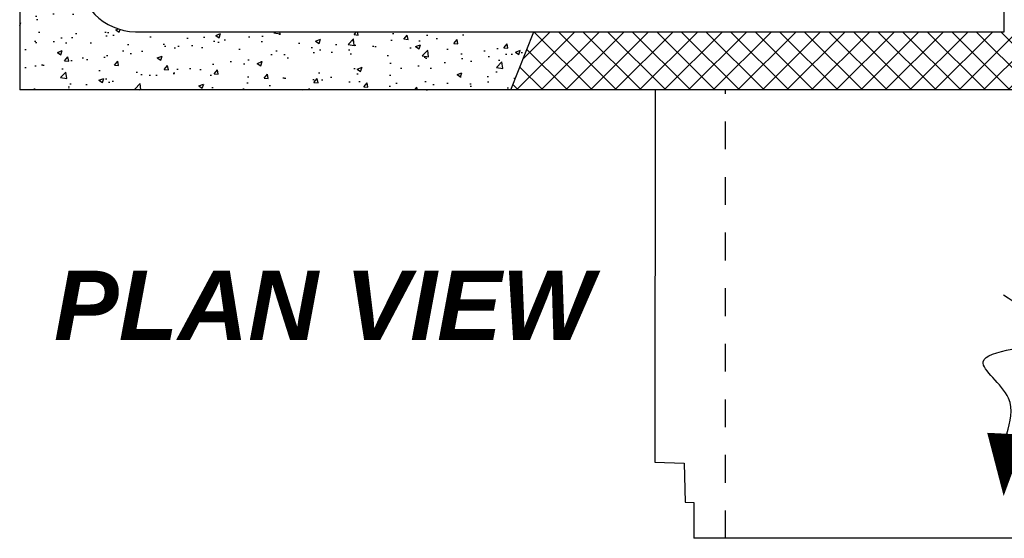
# Model space of a CAD drawing. Header units: feet. Extents: x 6 to 231, y 4 to 30.
# Tile 25 of 67: x 103.67 to 107.21, y 18.57 to 20.44. Entities that reach past the tile are written whole.
import ezdxf

# ---------------------------------------------------------------- set-up
doc = ezdxf.new("R2010")
doc.units = ezdxf.units.FT
doc.header["$MEASUREMENT"] = 0
doc.linetypes.add('F', pattern=[0.15, 0.1, -0.05])
for name, color, linetype in [('DETAILS', 1, 'Continuous'), ('HATCH', 247, 'Continuous'), ('P-HATCH', 247, 'Continuous'), ('text', 9, 'Continuous')]:
    doc.layers.add(name, color=color, linetype=linetype)
doc.styles.add('Slanted-Normal', font='font31.shx', dxfattribs={"height": 0.14})

msp = doc.modelspace()

# ---------------------------------------------------------------- hatches: boundary and pattern name
at = {"layer": 'DETAILS', "linetype": 'Continuous'}
h = msp.add_hatch(dxfattribs=at)
h.set_pattern_fill('ANSI37', color=247, scale=0.5)
h.set_pattern_definition([(45, (-77.85835, 4.014685), (-0.044194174, 0.044194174), []), (135, (-77.85835, 4.014685), (-0.044194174, -0.044194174), [])])
h.paths.add_polyline_path([(108.90101, 20.39619), (105.51846, 20.39619), (105.43513, 20.18672), (108.98434, 20.18672)])
at = {"layer": 'P-HATCH', "linetype": 'Continuous'}
h = msp.add_hatch(dxfattribs=at)
h.set_pattern_fill('AR-CONC', color=256, scale=0.025)
h.set_pattern_definition([(50, (-82.46728, 26.97005), (0.17931505, -0.01568803), [0.01875, -0.20625]), (355, (-82.46728, 26.97005), (-0.03468783, 0.18804803), [0.015, -0.165]), (100.45144, (-82.45234, 26.96874), (0.14462721, 0.17236), [0.01593505, -0.17528553]), (46.1842, (-82.46728, 27.02005), (0.26681033, -0.04137982), [0.028125, -0.309375]), (96.63564, (-82.44505, 27.0166), (0.2336655, 0.24352965), [0.0239026, -0.26292844]), (351.18416, (-82.46728, 27.02005), (0.2336655, 0.24352965), [0.0225, -0.2475]), (21, (-82.44228, 27.00755), (0.14922676, -0.10065472), [0.01875, -0.20625]), (326, (-82.44228, 27.00755), (0.06082883, 0.18128751), [0.015, -0.165]), (71.45144, (-82.42984, 26.99916), (0.2100556, 0.08063279), [0.01593505, -0.17528553]), (37.5, (-82.46728, 26.97005), (0.003039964, 0.083223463), [0, -0.163, 0, -0.1675, 0, -0.165625]), (7.5, (-82.46728, 26.97005), (0.065767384, 0.09860293), [0, -0.0955, 0, -0.15925, 0, -0.063125]), (327.5, (-82.52303, 26.97005), (0.13345561, -0.005638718), [0, -0.0625, 0, -0.195, 0, -0.25875]), (317.5, (-82.54803, 26.97005), (0.14579654, 0.025026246), [0, -0.08125, 0, -0.1295, 0, -0.18375])])
edge = h.paths.add_edge_path()
edge.add_line((105.51846, 20.39619), (104.08594, 20.39619))
edge.add_arc((104.0899, 20.60927), 0.21312, 181.06192, 268.93519, ccw=False)
edge.add_line((103.87682, 20.60532), (103.87682, 20.62519))
edge.add_line((103.87682, 20.62519), (103.66932, 20.62519))
edge.add_line((103.66932, 20.62519), (103.66932, 20.18672))
edge.add_line((103.66932, 20.18672), (105.43513, 20.18672))
edge.add_line((105.43513, 20.18672), (105.51846, 20.39619))

# ---------------------------------------------------------------- linework, layer by layer
at = {"layer": 'DETAILS', "linetype": 'Continuous'}
for p, q in [((105.95436, 20.18672), (105.95357, 18.84736)), ((105.95357, 18.84736), (106.059, 18.84388)), ((106.059, 18.84388), (106.06268, 18.70284)), ((106.06268, 18.70284), (106.09302, 18.70282)), ((106.09302, 18.70282), (106.09368, 18.57394)), ((106.20733, 18.57333), (106.09368, 18.57355))]:
    msp.add_line(p, q, dxfattribs=at)
at = {"layer": 'DETAILS', "linetype": 'F', "ltscale": 0.0625}
msp.add_line((106.20733, 18.57333), (106.20733, 20.18672), dxfattribs=at)
at = {"layer": 'DETAILS', "linetype": 'Continuous'}
for points in [[(103.66932, 20.62519), (103.66932, 20.18672)], [(105.43513, 20.18672), (105.51846, 20.39619)], [(107.1643, 20.18672), (103.66932, 20.18672)], [(110.75015, 20.18672), (106.75015, 20.18672)], [(108.21214, 18.57417), (106.20733, 18.57333)]]:
    msp.add_lwpolyline(points, dxfattribs=at)
at = {"layer": 'DETAILS', "flags": 128}
msp.add_lwpolyline([(107.20737, 18.72543, 0, 0.14062, 0), (107.21842, 18.94958, 0.14062, 0.14062, 0)], format="xyseb", dxfattribs=at)
at = {"layer": 'DETAILS'}
msp.add_spline([(107.21842, 18.94958), (107.22475, 19.07777), (107.13378, 19.20893), (107.36109, 19.29234), (107.20648, 19.44865)], degree=3, dxfattribs=at)
at = {"layer": 'HATCH', "linetype": 'Continuous'}
msp.add_lwpolyline([(103.87682, 20.62519), (103.87682, 20.60532, 0.4033832), (104.08594, 20.39619), (107.20974, 20.39619), (107.20974, 20.65611)], format="xyb", dxfattribs=at)

# ---------------------------------------------------------------- texts
at = {"layer": 'text', "linetype": 'Continuous', "insert": (104.76237, 19.53642), "char_height": 0.25, "attachment_point": 2, "style": 'Slanted-Normal'}
msp.add_mtext('{\\fArial|b1|i1|c0|p34;PLAN VIEW}', dxfattribs=at)

doc.saveas('drawing.dxf')
